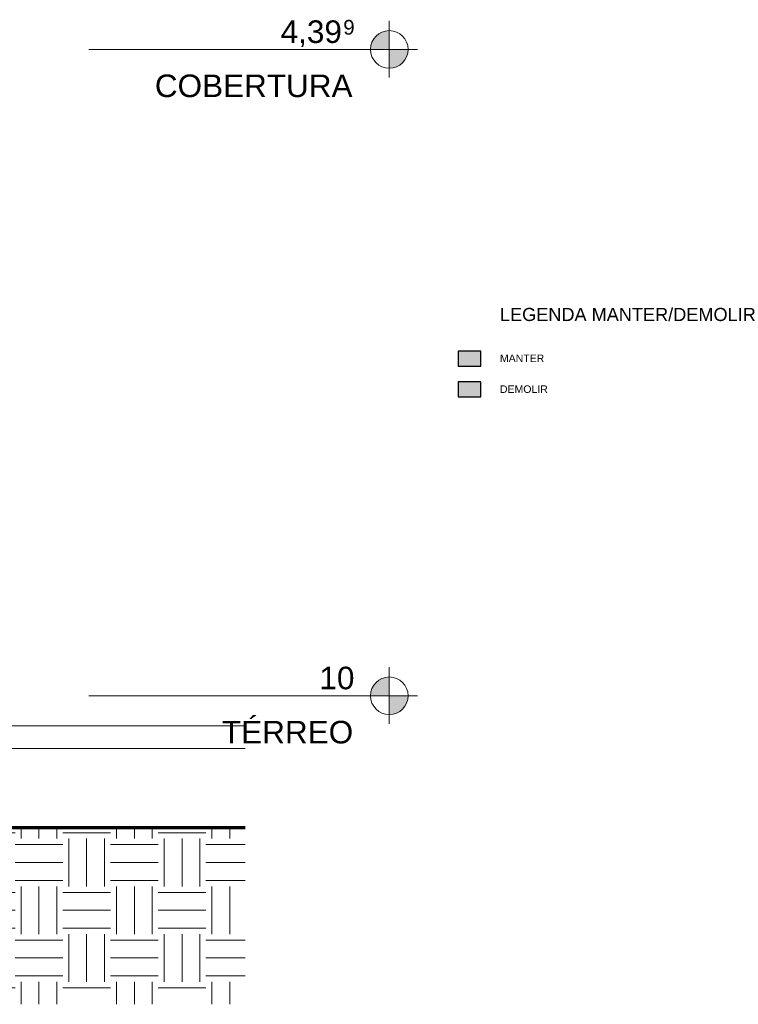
# Model space of a CAD drawing. Header units: millimetres. Extents: x -5210 to 64392, y -2302 to 8822.
# Tile 256 of 256: x 59610 to 64392, y -1022 to 5527. Entities that reach past the tile are written whole.
import ezdxf

# ---------------------------------------------------------------- set-up
doc = ezdxf.new("R2010")
doc.units = ezdxf.units.MM
for name, color, linetype, lineweight in [('A-DETL', 90, 'Continuous', 25), ('A-DETL-GENF', 92, 'Continuous', 25), ('A-FLOR', 192, 'Continuous', 25), ('A-FLOR-LEVL', 51, 'Continuous', 9), ('A-FLOR-PATT', 8, 'Continuous', 25), ('G-ANNO-TEXT', 231, 'Continuous', 9)]:
    doc.layers.add(name, color=color, linetype=linetype, lineweight=lineweight)
doc.styles.add('Arial', font='arial.ttf', dxfattribs={"height": 150})
doc.styles.add('Arial_1', font='arial.ttf', dxfattribs={"height": 97.483633})
doc.styles.add('Arial_4', font='arial.ttf', dxfattribs={"height": 50})
doc.styles.add('Arial_B', font='txt', dxfattribs={"height": 87.5})

# ---------------------------------------------------------------- blocks, each defined once
blk = doc.blocks.new('Level - M_Level Head ABNT-2835562-CORTE D - MANTER _ DEMOLIR')
at = {"layer": 'A-FLOR-LEVL'}
h = blk.add_hatch(color=256, dxfattribs=at)
edge = h.paths.add_edge_path(flags=0)
edge.add_line((22675.1, 1030), (22550.1, 1030))
edge.add_arc((22675.1, 1030), 125, 90, 180, ccw=False)
edge.add_line((22675.1, 1155), (22675.1, 1030))
h = blk.add_hatch(color=256, dxfattribs=at)
edge = h.paths.add_edge_path(flags=0)
edge.add_arc((22675.1, 1030), 125, -90, 0, ccw=False)
edge.add_line((22675.1, 905), (22675.1, 1030))
edge.add_line((22675.1, 1030), (22800.1, 1030))
for p, q in [((22675.1, 1219.5), (22675.1, 844)), ((22675.1, 1030), (22675.1, 1155)), ((22482, 1030), (22862.7, 1030)), ((22550.1, 1030), (22675.1, 1030)), ((22800.1, 1030), (22675.1, 1030)), ((22675.1, 1030), (22675.1, 905))]:
    blk.add_line(p, q, dxfattribs=at)
blk.add_circle((22675.1, 1030), 125, dxfattribs=at)
for start, end in [(90, 180), (270, 0)]:
    blk.add_arc((22675.1, 1030), 125, start, end, dxfattribs=at)

msp = doc.modelspace()

# ---------------------------------------------------------------- hatches: boundary and pattern name
at = {"layer": 'A-DETL-GENF'}
for color, points in [(9, [(62678.837, 3222.607), (62678.837, 3322.607), (62528.837, 3322.607), (62528.837, 3222.607)]), (20, [(62678.837, 3017.287), (62678.837, 3117.287), (62528.837, 3117.287), (62528.837, 3017.287)])]:
    msp.add_hatch(color=color, dxfattribs=at).paths.add_polyline_path(points, flags=0)
at = {"layer": 'A-FLOR-PATT', "lineweight": 18}
h = msp.add_hatch(dxfattribs=at)
h.set_pattern_fill('FP_4', color=256, style=0, pattern_type=2)
h.set_pattern_definition([(0, (49736.8, 3294.04), (317.5, 317.5), [317.5, -317.5]), (0, (49736.8, 3413.1), (317.5, 317.5), [317.5, -317.5]), (0, (49736.8, 3532.16), (317.5, 317.5), [317.5, -317.5]), (90, (49776.5, 3571.85), (-317.5, 317.5), [317.5, -317.5]), (90, (49895.56, 3571.85), (-317.5, 317.5), [317.5, -317.5]), (90, (50014.63, 3571.85), (-317.5, 317.5), [317.5, -317.5])])
h.paths.add_polyline_path([(61110.976, -1022.147), (61110.976, 152.377), (57742.934, 152.377), (57742.934, -1022.147), (58287.568, -1022.147)], flags=0)

# ---------------------------------------------------------------- linework, layer by layer
at = {"layer": 'A-DETL'}
for p, q in [((62678.837, 3322.607), (62528.837, 3322.607)), ((62528.837, 3322.607), (62528.837, 3222.607)), ((62678.837, 3222.607), (62678.837, 3322.607)), ((62528.837, 3222.607), (62678.837, 3222.607)), ((62678.837, 3117.287), (62528.837, 3117.287)), ((62528.837, 3117.287), (62528.837, 3017.287)), ((62678.837, 3017.287), (62678.837, 3117.287)), ((62528.837, 3017.287), (62678.837, 3017.287))]:
    msp.add_line(p, q, dxfattribs=at)
at = {"layer": 'A-FLOR', "lineweight": 18}
for p, q in [((59480.009, 830), (61110.976, 830)), ((59480.009, 680), (61110.976, 680))]:
    msp.add_line(p, q, dxfattribs=at)
at = {"layer": 'A-FLOR', "lineweight": 70}
msp.add_line((61110.976, 152.377), (57742.934, 152.377), dxfattribs=at)
at = {"layer": 'A-FLOR-LEVL'}
for p, q in [((62069.582, 5328.7), (60071.555, 5328.7)), ((62069.582, 1030), (60071.555, 1030))]:
    msp.add_line(p, q, dxfattribs=at)

# ---------------------------------------------------------------- block references
for p in [(39394.442, 4298.7), (39394.442, 0)]:
    msp.add_blockref('Level - M_Level Head ABNT-2835562-CORTE D - MANTER _ DEMOLIR', p, dxfattribs=at)

# ---------------------------------------------------------------- texts
at = {"layer": 'A-FLOR-LEVL', "attachment_point": 1}
for s, insert, char_height, width, style in [('4,39', (61346.581, 5521.891), 150, 505.06312, 'Arial'), ('9', (61763.3, 5524.919), 97.484, 96.2025, 'Arial_1'), ('COBERTURA', (60509.581, 5161.895), 150, 1615.40031, 'Arial'), ('10', (61604.581, 1223.191), 150, 288.6075, 'Arial'), ('TÉRREO', (60956.081, 863.195), 150, 1074.26125, 'Arial')]:
    msp.add_mtext(s, dxfattribs=dict(at, insert=insert, char_height=char_height, width=width, style=style))
at = {"layer": 'G-ANNO-TEXT', "color": 7, "attachment_point": 1}
for s, insert, char_height, width, style in [('LEGENDA MANTER/DEMOLIR', (62805.751, 3609.948), 87.5, 2150.52672, 'Arial_B'), ('MANTER', (62805.751, 3299.795), 50, 362.76359, 'Arial_4'), ('DEMOLIR', (62805.751, 3094.475), 50, 390.82266, 'Arial_4')]:
    msp.add_mtext(s, dxfattribs=dict(at, insert=insert, char_height=char_height, width=width, style=style))

doc.saveas('drawing.dxf')
